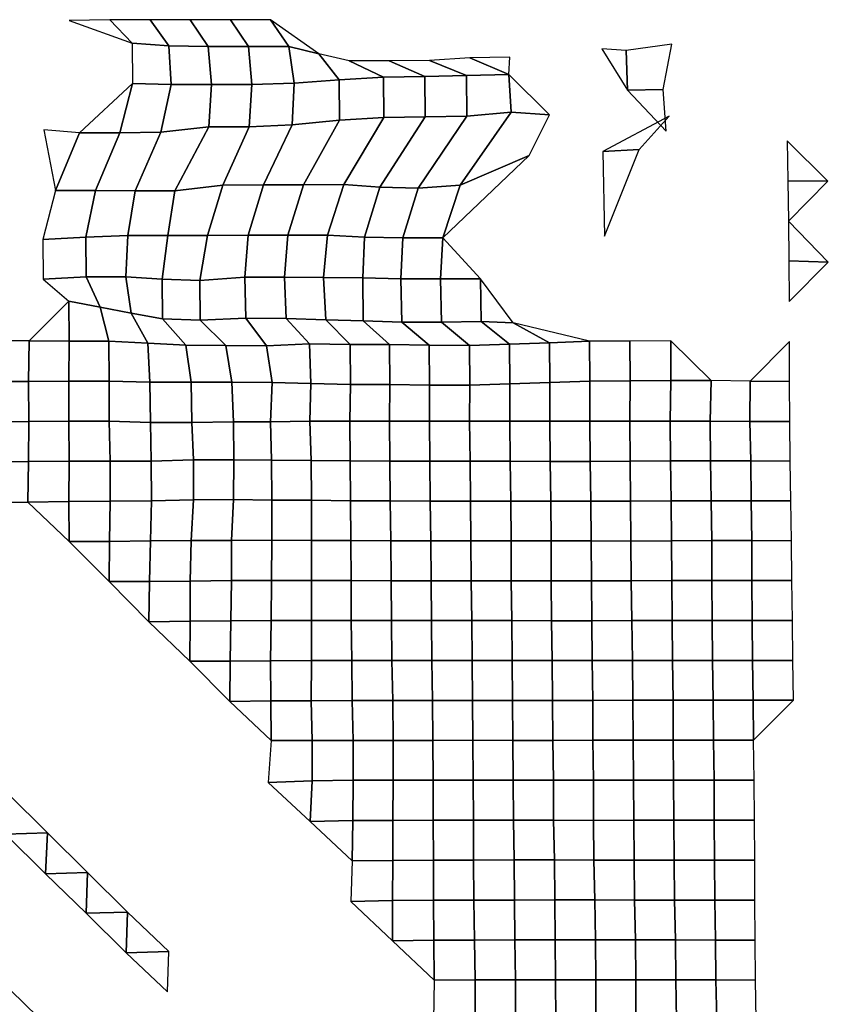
# Model space of a CAD drawing. Extents: x -2.4 to 84.8, y -2.1 to 56.9.
# Tile 14 of 14: x 66.6 to 84.8, y 30.7 to 52.9. Entities that reach past the tile are written whole.
import ezdxf

# ---------------------------------------------------------------- set-up
doc = ezdxf.new("R2010")
doc.units = 0

msp = doc.modelspace()

# ---------------------------------------------------------------- linework, layer by layer
at = {"layer": 'camera'}
for points in [[(68.6304, 52.8463, -872.1223), (69.1275, 52.3226, -878.4931), (69.9556, 52.2639, -877.4962), (69.5347, 52.8496, -872.1724)], [(69.5347, 52.8496, -872.1724), (69.9556, 52.2639, -877.4962), (70.8369, 52.2461, -877.1897), (70.4353, 52.8499, -872.1733)], [(70.4353, 52.8499, -872.1733), (70.8369, 52.2461, -877.1897), (71.7426, 52.2464, -877.1905), (71.3358, 52.8503, -872.1742)], [(71.3358, 52.8503, -872.1742), (71.7426, 52.2464, -877.1905), (72.6483, 52.2467, -877.1914), (72.2364, 52.8506, -872.1751)], [(72.2364, 52.8506, -872.1751), (72.6483, 52.2467, -877.1914), (73.3228, 52.0828, -874.4128)], [(67.7153, 52.8346, -871.9322), (69.1275, 52.3226, -878.4931), (68.6304, 52.8463, -872.1223)], [(69.1275, 52.3226, -878.4931), (69.1342, 51.421, -878.5824), (70.0028, 51.393, -878.0959), (69.9556, 52.2639, -877.4962)], [(69.9556, 52.2639, -877.4962), (70.0028, 51.393, -878.0959), (70.9094, 51.3933, -878.0968), (70.8369, 52.2461, -877.1897)], [(70.8369, 52.2461, -877.1897), (70.9094, 51.3933, -878.0968), (71.816, 51.3936, -878.0977), (71.7426, 52.2464, -877.1905)], [(71.7426, 52.2464, -877.1905), (71.816, 51.3936, -878.0977), (72.769, 51.4268, -878.6636), (72.6483, 52.2467, -877.1914)], [(72.6483, 52.2467, -877.1914), (72.769, 51.4268, -878.6636), (73.778, 51.4982, -879.8882), (73.3228, 52.0828, -874.4128)], [(79.6765, 52.1955, -873.835), (80.2554, 51.2644, -872.916), (80.2206, 52.1576, -872.7269)], [(80.2206, 52.1576, -872.7269), (80.2554, 51.2644, -872.916), (81.0539, 51.2847, -872.2395), (81.2535, 52.2981, -872.5446)], [(73.3228, 52.0828, -874.4128), (73.778, 51.4982, -879.8882), (74.7724, 51.5577, -880.9083), (74.0034, 51.9272, -871.7749)], [(75.8089, 51.9313, -871.8366), (76.6359, 51.5952, -881.4257), (77.5879, 51.6164, -881.9069), (76.7101, 51.9953, -871.8505)], [(76.7101, 51.9953, -871.8505), (77.5879, 51.6164, -881.9069), (77.61, 52.007, -871.8472)], [(74.0034, 51.9272, -871.7749), (74.7724, 51.5577, -880.9083), (75.7056, 51.5741, -881.1868), (74.9036, 51.9275, -871.7758)], [(74.9036, 51.9275, -871.7758), (75.7056, 51.5741, -881.1868), (76.6359, 51.5952, -881.4257), (75.8089, 51.9313, -871.8366)], [(73.778, 51.4982, -879.8882), (73.785, 50.5949, -879.9747), (74.7793, 50.6533, -880.9942), (74.7724, 51.5577, -880.9083)], [(74.7724, 51.5577, -880.9083), (74.7793, 50.6533, -880.9942), (75.7126, 50.6695, -881.2726), (75.7056, 51.5741, -881.1868)], [(75.7056, 51.5741, -881.1868), (75.7126, 50.6695, -881.2726), (76.643, 50.6833, -881.5111), (76.6359, 51.5952, -881.4257)], [(76.6359, 51.5952, -881.4257), (76.643, 50.6833, -881.5111), (77.6382, 50.7742, -881.9752), (77.5879, 51.6164, -881.9069)], [(77.5879, 51.6164, -881.9069), (77.6382, 50.7742, -881.9752), (78.5058, 50.7114, -881.9931)], [(67.9479, 50.3073, -874.9615), (68.8513, 50.3076, -874.9624), (69.1342, 51.421, -878.5824)], [(69.1342, 51.421, -878.5824), (68.8513, 50.3076, -874.9624), (69.7756, 50.323, -875.2271), (70.0028, 51.393, -878.0959)], [(70.0028, 51.393, -878.0959), (69.7756, 50.323, -875.2271), (70.848, 50.4435, -877.3349), (70.9094, 51.3933, -878.0968)], [(70.9094, 51.3933, -878.0968), (70.848, 50.4435, -877.3349), (71.7565, 50.4457, -877.3686), (71.816, 51.3936, -878.0977)], [(71.816, 51.3936, -878.0977), (71.7565, 50.4457, -877.3686), (72.7251, 50.4895, -878.1317), (72.769, 51.4268, -878.6636)], [(72.769, 51.4268, -878.6636), (72.7251, 50.4895, -878.1317), (73.785, 50.5949, -879.9747), (73.778, 51.4982, -879.8882)], [(80.2554, 51.2644, -872.916), (81.124, 50.3493, -872.3053), (81.0539, 51.2847, -872.2395)], [(73.785, 50.5949, -879.9747), (72.9812, 49.1455, -870.3169), (73.8799, 49.1458, -870.3177), (74.7793, 50.6533, -880.9942)], [(74.7793, 50.6533, -880.9942), (73.8799, 49.1458, -870.3177), (74.689, 49.0873, -869.2677), (75.7126, 50.6695, -881.2726)], [(75.7126, 50.6695, -881.2726), (74.689, 49.0873, -869.2677), (75.5556, 49.0675, -868.9097), (76.643, 50.6833, -881.5111)], [(76.643, 50.6833, -881.5111), (75.5556, 49.0675, -868.9097), (76.496, 49.1309, -868.8935), (77.6382, 50.7742, -881.9752)], [(77.6382, 50.7742, -881.9752), (76.496, 49.1309, -868.8935), (78.0482, 49.7973, -872.7712), (78.5058, 50.7114, -881.9931)], [(79.6968, 49.8899, -875.4935), (80.5131, 49.9337, -874.6283), (81.1883, 50.6814, -881.4539)], [(69.7756, 50.323, -875.2271), (69.1939, 49.0078, -867.8765), (70.09, 49.0081, -867.8774), (70.848, 50.4435, -877.3349)], [(70.848, 50.4435, -877.3349), (70.09, 49.0081, -867.8774), (71.1666, 49.133, -870.1016), (71.7565, 50.4457, -877.3686)], [(71.7565, 50.4457, -877.3686), (71.1666, 49.133, -870.1016), (72.0826, 49.1452, -870.3161), (72.7251, 50.4895, -878.1317)], [(72.7251, 50.4895, -878.1317), (72.0826, 49.1452, -870.3161), (72.9812, 49.1455, -870.3169), (73.785, 50.5949, -879.9747)], [(67.1425, 50.3804, -876.2479), (67.4094, 49.0128, -867.9757), (67.9479, 50.3073, -874.9615)], [(67.9479, 50.3073, -874.9615), (67.4094, 49.0128, -867.9757), (68.3056, 49.0131, -867.9765), (68.8513, 50.3076, -874.9624)], [(68.8513, 50.3076, -874.9624), (68.3056, 49.0131, -867.9765), (69.1939, 49.0078, -867.8765), (69.7756, 50.323, -875.2271)], [(83.8426, 50.1268, -871.4114), (83.8526, 49.229, -871.5037), (84.7523, 49.2245, -871.4602)], [(76.496, 49.1309, -868.8935), (76.1046, 47.9515, -864.9234), (78.0482, 49.7973, -872.7712)], [(79.6968, 49.8899, -875.4935), (79.7354, 47.9877, -865.5624), (80.5131, 49.9337, -874.6283)], [(70.09, 49.0081, -867.8774), (69.9295, 48.0022, -865.8769), (70.8235, 48.0025, -865.8778), (71.1666, 49.133, -870.1016)], [(71.1666, 49.133, -870.1016), (70.8235, 48.0025, -865.8778), (71.7317, 48.0122, -866.049), (72.0826, 49.1452, -870.3161)], [(72.0826, 49.1452, -870.3161), (71.7317, 48.0122, -866.049), (72.6259, 48.0125, -866.0498), (72.9812, 49.1455, -870.3169)], [(72.9812, 49.1455, -870.3169), (72.6259, 48.0125, -866.0498), (73.5202, 48.0128, -866.0506), (73.8799, 49.1458, -870.3177)], [(73.8799, 49.1458, -870.3177), (73.5202, 48.0128, -866.0506), (74.3471, 47.9696, -865.2607), (74.689, 49.0873, -869.2677)], [(75.5556, 49.0675, -868.9097), (75.2114, 47.9512, -864.9225), (76.1046, 47.9515, -864.9234), (76.496, 49.1309, -868.8935)], [(83.8526, 49.229, -871.5037), (83.8667, 48.3274, -871.5501), (84.7523, 49.2245, -871.4602)], [(67.4094, 49.0128, -867.9757), (67.1224, 47.9122, -864.2539), (68.0869, 47.9632, -865.1777), (68.3056, 49.0131, -867.9765)], [(68.3056, 49.0131, -867.9765), (68.0869, 47.9632, -865.1777), (69.0354, 48.0019, -865.8761), (69.1939, 49.0078, -867.8765)], [(69.1939, 49.0078, -867.8765), (69.0354, 48.0019, -865.8761), (69.9295, 48.0022, -865.8769), (70.09, 49.0081, -867.8774)], [(74.689, 49.0873, -869.2677), (74.3471, 47.9696, -865.2607), (75.2114, 47.9512, -864.9225), (75.5556, 49.0675, -868.9097)], [(83.8667, 48.3274, -871.5501), (83.8796, 47.4386, -871.6153), (84.7641, 47.4085, -871.3642)], [(68.0869, 47.9632, -865.1777), (68.0935, 47.0749, -865.2667), (68.987, 47.0752, -865.2676), (69.0354, 48.0019, -865.8761)], [(69.0354, 48.0019, -865.8761), (68.987, 47.0752, -865.2676), (69.8005, 47.0217, -864.2712), (69.9295, 48.0022, -865.8769)], [(69.9295, 48.0022, -865.8769), (69.8005, 47.0217, -864.2712), (70.649, 46.9927, -863.7299), (70.8235, 48.0025, -865.8778)], [(70.8235, 48.0025, -865.8778), (70.649, 46.9927, -863.7299), (71.6592, 47.0707, -865.1702), (71.7317, 48.0122, -866.049)], [(71.7317, 48.0122, -866.049), (71.6592, 47.0707, -865.1702), (72.5536, 47.0717, -865.1839), (72.6259, 48.0125, -866.0498)], [(72.6259, 48.0125, -866.0498), (72.5536, 47.0717, -865.1839), (73.4267, 47.059, -864.9436), (73.5202, 48.0128, -866.0506)], [(73.5202, 48.0128, -866.0506), (73.4267, 47.059, -864.9436), (74.3074, 47.0514, -864.7977), (74.3471, 47.9696, -865.2607)], [(67.1224, 47.9122, -864.2539), (67.129, 47.0248, -864.3435), (68.0935, 47.0749, -865.2667), (68.0869, 47.9632, -865.1777)], [(74.3471, 47.9696, -865.2607), (74.3074, 47.0514, -864.7977), (75.1639, 47.0288, -864.3748), (75.2114, 47.9512, -864.9225)], [(75.2114, 47.9512, -864.9225), (75.1639, 47.0288, -864.3748), (76.0565, 47.0291, -864.3757), (76.1046, 47.9515, -864.9234)], [(76.1046, 47.9515, -864.9234), (76.0565, 47.0291, -864.3757), (76.9491, 47.0294, -864.3765)], [(83.8796, 47.4386, -871.6153), (83.8836, 46.5196, -871.5677), (84.7641, 47.4085, -871.3642)], [(67.129, 47.0248, -864.3435), (67.706, 46.5293, -871.8354), (68.412, 46.3979, -869.3491), (68.0935, 47.0749, -865.2667)], [(68.0935, 47.0749, -865.2667), (68.412, 46.3979, -869.3491), (69.1045, 46.2609, -866.7569), (68.987, 47.0752, -865.2676)], [(68.987, 47.0752, -865.2676), (69.1045, 46.2609, -866.7569), (69.8073, 46.1342, -864.3588), (69.8005, 47.0217, -864.2712)], [(69.8005, 47.0217, -864.2712), (69.8073, 46.1342, -864.3588), (70.6559, 46.1058, -863.8178), (70.649, 46.9927, -863.7299)], [(70.649, 46.9927, -863.7299), (70.6559, 46.1058, -863.8178), (71.6792, 46.1513, -865.2463), (71.6592, 47.0707, -865.1702)], [(71.6592, 47.0707, -865.1702), (71.6792, 46.1513, -865.2463), (72.5883, 46.137, -865.3881), (72.5536, 47.0717, -865.1839)], [(72.5536, 47.0717, -865.1839), (72.5883, 46.137, -865.3881), (73.4809, 46.1118, -865.3637), (73.4267, 47.059, -864.9436)], [(73.4267, 47.059, -864.9436), (73.4809, 46.1118, -865.3637), (74.3143, 46.0849, -864.8077), (74.3074, 47.0514, -864.7977)], [(74.3074, 47.0514, -864.7977), (74.3143, 46.0849, -864.8077), (75.1823, 46.0606, -864.5366), (75.1639, 47.0288, -864.3748)], [(75.1639, 47.0288, -864.3748), (75.1823, 46.0606, -864.5366), (76.0757, 46.0544, -864.5321), (76.0565, 47.0291, -864.3757)], [(76.0565, 47.0291, -864.3757), (76.0757, 46.0544, -864.5321), (76.9697, 46.0761, -864.554), (76.9491, 47.0294, -864.3765)], [(76.9491, 47.0294, -864.3765), (76.9697, 46.0761, -864.554), (77.6838, 46.0439, -862.6125)], [(66.8194, 45.6385, -872.015), (67.712, 45.6336, -871.9167), (67.706, 46.5293, -871.8354)], [(67.706, 46.5293, -871.8354), (67.712, 45.6336, -871.9167), (68.6047, 45.6289, -871.8208), (68.412, 46.3979, -869.3491)], [(68.412, 46.3979, -869.3491), (68.6047, 45.6289, -871.8208), (69.4787, 45.5897, -871.365), (69.1045, 46.2609, -866.7569)], [(69.1045, 46.2609, -866.7569), (69.4787, 45.5897, -871.365), (70.3367, 45.5398, -870.7993), (69.8073, 46.1342, -864.3588)], [(69.8073, 46.1342, -864.3588), (70.3367, 45.5398, -870.7993), (71.2339, 45.5363, -870.7905), (70.6559, 46.1058, -863.8178)], [(70.6559, 46.1058, -863.8178), (71.2339, 45.5363, -870.7905), (72.1441, 45.5261, -870.8679), (71.6792, 46.1513, -865.2463)], [(71.6792, 46.1513, -865.2463), (72.1441, 45.5261, -870.8679), (73.1122, 45.568, -871.6962), (72.5883, 46.137, -865.3881)], [(72.5883, 46.137, -865.3881), (73.1122, 45.568, -871.6962), (74.0259, 45.5542, -871.8319), (73.4809, 46.1118, -865.3637)], [(73.4809, 46.1118, -865.3637), (74.0259, 45.5542, -871.8319), (74.9119, 45.5562, -871.8253), (74.3143, 46.0849, -864.8077)], [(74.3143, 46.0849, -864.8077), (74.9119, 45.5562, -871.8253), (75.8032, 45.5419, -871.7439), (75.1823, 46.0606, -864.5366)], [(75.1823, 46.0606, -864.5366), (75.8032, 45.5419, -871.7439), (76.7039, 45.5359, -871.7395), (76.0757, 46.0544, -864.5321)], [(76.0757, 46.0544, -864.5321), (76.7039, 45.5359, -871.7395), (77.6024, 45.5641, -871.7355), (76.9697, 46.0761, -864.554)], [(76.9697, 46.0761, -864.554), (77.6024, 45.5641, -871.7355), (78.5036, 45.5946, -871.7674), (77.6838, 46.0439, -862.6125)], [(77.6838, 46.0439, -862.6125), (78.5036, 45.5946, -871.7674), (79.4039, 45.6304, -871.7921)], [(65.9182, 45.6377, -872.0038), (65.9007, 44.7258, -871.7724), (66.805, 44.729, -871.8298), (66.8194, 45.6385, -872.015)], [(66.8194, 45.6385, -872.015), (66.805, 44.729, -871.8298), (67.7105, 44.7328, -871.8993), (67.712, 45.6336, -871.9167)], [(67.712, 45.6336, -871.9167), (67.7105, 44.7328, -871.8993), (68.611, 44.7329, -871.8986), (68.6047, 45.6289, -871.8208)], [(68.6047, 45.6289, -871.8208), (68.611, 44.7329, -871.8986), (69.525, 44.7119, -871.8565), (69.4787, 45.5897, -871.365)], [(69.4787, 45.5897, -871.365), (69.525, 44.7119, -871.8565), (70.4571, 44.7086, -872.2105), (70.3367, 45.5398, -870.7993)], [(72.1441, 45.5261, -870.8679), (72.2714, 44.7016, -872.3608), (73.1419, 44.6826, -871.9976), (73.1122, 45.568, -871.6962)], [(73.1122, 45.568, -871.6962), (73.1419, 44.6826, -871.9976), (74.0332, 44.6589, -871.9256), (74.0259, 45.5542, -871.8319)], [(74.0259, 45.5542, -871.8319), (74.0332, 44.6589, -871.9256), (74.9186, 44.6604, -871.9146), (74.9119, 45.5562, -871.8253)], [(74.9119, 45.5562, -871.8253), (74.9186, 44.6604, -871.9146), (75.81, 44.6463, -871.8348), (75.8032, 45.5419, -871.7439)], [(76.7039, 45.5359, -871.7395), (76.7107, 44.6405, -871.8315), (77.6115, 44.67, -871.8517), (77.6024, 45.5641, -871.7355)], [(77.6024, 45.5641, -871.7355), (77.6115, 44.67, -871.8517), (78.5125, 44.7041, -871.877), (78.5036, 45.5946, -871.7674)], [(78.5036, 45.5946, -871.7674), (78.5125, 44.7041, -871.877), (79.4108, 44.7346, -871.873), (79.4039, 45.6304, -871.7921)], [(79.4039, 45.6304, -871.7921), (79.4108, 44.7346, -871.873), (80.3173, 44.7383, -871.9397), (80.3046, 45.6309, -871.7979)], [(80.3046, 45.6309, -871.7979), (80.3173, 44.7383, -871.9397), (81.2293, 44.745, -872.0662), (81.2239, 45.642, -872.0056)], [(81.2239, 45.642, -872.0056), (81.2293, 44.745, -872.0662), (82.1298, 44.7452, -872.067)], [(83.0083, 44.7336, -871.8336), (83.8946, 44.7264, -871.6886), (83.8911, 45.6242, -871.6492)], [(70.3367, 45.5398, -870.7993), (70.4571, 44.7086, -872.2105), (71.3704, 44.7106, -872.3282), (71.2339, 45.5363, -870.7905)], [(71.2339, 45.5363, -870.7905), (71.3704, 44.7106, -872.3282), (72.2714, 44.7016, -872.3608), (72.1441, 45.5261, -870.8679)], [(75.8032, 45.5419, -871.7439), (75.81, 44.6463, -871.8348), (76.7107, 44.6405, -871.8315), (76.7039, 45.5359, -871.7395)], [(65.9007, 44.7258, -871.7724), (65.8957, 43.8229, -871.7101), (66.806, 43.8299, -871.8462), (66.805, 44.729, -871.8298)], [(66.805, 44.729, -871.8298), (66.806, 43.8299, -871.8462), (67.7104, 43.8329, -871.9012), (67.7105, 44.7328, -871.8993)], [(67.7105, 44.7328, -871.8993), (67.7104, 43.8329, -871.9012), (68.616, 43.831, -871.8949), (68.611, 44.7329, -871.8986)], [(68.611, 44.7329, -871.8986), (68.616, 43.831, -871.8949), (69.5415, 43.8081, -871.9033), (69.525, 44.7119, -871.8565)], [(69.525, 44.7119, -871.8565), (69.5415, 43.8081, -871.9033), (70.472, 43.8031, -872.2275), (70.4571, 44.7086, -872.2105)], [(70.4571, 44.7086, -872.2105), (70.472, 43.8031, -872.2275), (71.4068, 43.8231, -872.6579), (71.3704, 44.7106, -872.3282)], [(71.3704, 44.7106, -872.3282), (71.4068, 43.8231, -872.6579), (72.2365, 43.8188, -872.079), (72.2714, 44.7016, -872.3608)], [(72.2714, 44.7016, -872.3608), (72.2365, 43.8188, -872.079), (73.1202, 43.8332, -871.9332), (73.1419, 44.6826, -871.9976)], [(73.1419, 44.6826, -871.9976), (73.1202, 43.8332, -871.9332), (74.0148, 43.8367, -871.9335), (74.0332, 44.6589, -871.9256)], [(76.7107, 44.6405, -871.8315), (76.7076, 43.8326, -871.8646), (77.6086, 43.8319, -871.8639), (77.6115, 44.67, -871.8517)], [(77.6115, 44.67, -871.8517), (77.6086, 43.8319, -871.8639), (78.5089, 43.8309, -871.8485), (78.5125, 44.7041, -871.877)], [(78.5125, 44.7041, -871.877), (78.5089, 43.8309, -871.8485), (79.4089, 43.8315, -871.8425), (79.4108, 44.7346, -871.873)], [(79.4108, 44.7346, -871.873), (79.4089, 43.8315, -871.8425), (80.3093, 43.8331, -871.8487), (80.3173, 44.7383, -871.9397)], [(80.3173, 44.7383, -871.9397), (80.3093, 43.8331, -871.8487), (81.2146, 43.837, -871.9094), (81.2293, 44.745, -872.0662)], [(81.2293, 44.745, -872.0662), (81.2146, 43.837, -871.9094), (82.108, 43.8335, -871.8357), (82.1298, 44.7452, -872.067)], [(82.1298, 44.7452, -872.067), (82.108, 43.8335, -871.8357), (83.0016, 43.8303, -871.7652), (83.0083, 44.7336, -871.8336)], [(83.0083, 44.7336, -871.8336), (83.0016, 43.8303, -871.7652), (83.8967, 43.8278, -871.7125), (83.8946, 44.7264, -871.6886)], [(74.0332, 44.6589, -871.9256), (74.0148, 43.8367, -871.9335), (74.9114, 43.8349, -871.9094), (74.9186, 44.6604, -871.9146)], [(74.9186, 44.6604, -871.9146), (74.9114, 43.8349, -871.9094), (75.8093, 43.834, -871.8884), (75.81, 44.6463, -871.8348)], [(75.81, 44.6463, -871.8348), (75.8093, 43.834, -871.8884), (76.7076, 43.8326, -871.8646), (76.7107, 44.6405, -871.8315)], [(65.8957, 43.8229, -871.7101), (65.8822, 42.9145, -871.5326), (66.8012, 42.9272, -871.7866), (66.806, 43.8299, -871.8462)], [(66.806, 43.8299, -871.8462), (66.8012, 42.9272, -871.7866), (67.7158, 42.9361, -871.9573), (67.7104, 43.8329, -871.9012)], [(67.7104, 43.8329, -871.9012), (67.7158, 42.9361, -871.9573), (68.6337, 42.9377, -872.0241), (68.616, 43.831, -871.8949)], [(68.616, 43.831, -871.8949), (68.6337, 42.9377, -872.0241), (69.5529, 42.933, -872.0408), (69.5415, 43.8081, -871.9033)], [(69.5415, 43.8081, -871.9033), (69.5529, 42.933, -872.0408), (70.5104, 42.9646, -872.7447), (70.472, 43.8031, -872.2275)], [(70.472, 43.8031, -872.2275), (70.5104, 42.9646, -872.7447), (71.4124, 42.9697, -872.8055), (71.4068, 43.8231, -872.6579)], [(71.4068, 43.8231, -872.6579), (71.4124, 42.9697, -872.8055), (72.2622, 42.9561, -872.3858), (72.2365, 43.8188, -872.079)], [(72.2365, 43.8188, -872.079), (72.2622, 42.9561, -872.3858), (73.146, 42.9505, -872.2064), (73.1202, 43.8332, -871.9332)], [(73.1202, 43.8332, -871.9332), (73.146, 42.9505, -872.2064), (74.0231, 42.9424, -872.0342), (74.0148, 43.8367, -871.9335)], [(74.0148, 43.8367, -871.9335), (74.0231, 42.9424, -872.0342), (74.918, 42.9394, -871.9839), (74.9114, 43.8349, -871.9094)], [(74.9114, 43.8349, -871.9094), (74.918, 42.9394, -871.9839), (75.8181, 42.9391, -871.9834), (75.8093, 43.834, -871.8884)], [(75.8093, 43.834, -871.8884), (75.8181, 42.9391, -871.9834), (76.7183, 42.9379, -871.9721), (76.7076, 43.8326, -871.8646)], [(76.7076, 43.8326, -871.8646), (76.7183, 42.9379, -871.9721), (77.6186, 42.9351, -871.9522), (77.6086, 43.8319, -871.8639)], [(77.6086, 43.8319, -871.8639), (77.6186, 42.9351, -871.9522), (78.5141, 42.9307, -871.8895), (78.5089, 43.8309, -871.8485)], [(78.5089, 43.8309, -871.8485), (78.5141, 42.9307, -871.8895), (79.4144, 42.9317, -871.891), (79.4089, 43.8315, -871.8425)], [(79.4089, 43.8315, -871.8425), (79.4144, 42.9317, -871.891), (80.3149, 42.9345, -871.9057), (80.3093, 43.8331, -871.8487)], [(80.3093, 43.8331, -871.8487), (80.3149, 42.9345, -871.9057), (81.2213, 42.9402, -871.9806), (81.2146, 43.837, -871.9094)], [(81.2146, 43.837, -871.9094), (81.2213, 42.9402, -871.9806), (82.1218, 42.9409, -871.9856), (82.108, 43.8335, -871.8357)], [(82.108, 43.8335, -871.8357), (82.1218, 42.9409, -871.9856), (83.0222, 42.9412, -871.9864), (83.0016, 43.8303, -871.7652)], [(83.0016, 43.8303, -871.7652), (83.0222, 42.9412, -871.9864), (83.9086, 42.9342, -871.8391), (83.8967, 43.8278, -871.7125)], [(65.8822, 42.9145, -871.5326), (65.8863, 42.0178, -871.591), (66.7862, 42.018, -871.5918), (66.8012, 42.9272, -871.7866)], [(66.8012, 42.9272, -871.7866), (66.7862, 42.018, -871.5918), (67.7069, 42.0308, -871.8615), (67.7158, 42.9361, -871.9573)], [(67.7158, 42.9361, -871.9573), (67.7069, 42.0308, -871.8615), (68.6383, 42.041, -872.1038), (68.6337, 42.9377, -872.0241)], [(68.6337, 42.9377, -872.0241), (68.6383, 42.041, -872.1038), (69.5622, 42.0459, -872.2828), (69.5529, 42.933, -872.0408)], [(69.5529, 42.933, -872.0408), (69.5622, 42.0459, -872.2828), (70.5095, 42.0698, -872.8494), (70.5104, 42.9646, -872.7447)], [(70.5104, 42.9646, -872.7447), (70.5095, 42.0698, -872.8494), (71.4063, 42.0752, -872.9057), (71.4124, 42.9697, -872.8055)], [(71.4124, 42.9697, -872.8055), (71.4063, 42.0752, -872.9057), (72.2629, 42.059, -872.4659), (72.2622, 42.9561, -872.3858)], [(72.2622, 42.9561, -872.3858), (72.2629, 42.059, -872.4659), (73.1545, 42.0589, -872.3679), (73.146, 42.9505, -872.2064)], [(73.146, 42.9505, -872.2064), (73.1545, 42.0589, -872.3679), (74.0332, 42.048, -872.1487), (74.0231, 42.9424, -872.0342)], [(74.0231, 42.9424, -872.0342), (74.0332, 42.048, -872.1487), (74.9241, 42.0426, -872.0471), (74.918, 42.9394, -871.9839)], [(74.918, 42.9394, -871.9839), (74.9241, 42.0426, -872.0471), (75.8216, 42.04, -872.0092), (75.8181, 42.9391, -871.9834)], [(75.8181, 42.9391, -871.9834), (75.8216, 42.04, -872.0092), (76.7249, 42.0398, -872.0256), (76.7183, 42.9379, -871.9721)], [(76.7183, 42.9379, -871.9721), (76.7249, 42.0398, -872.0256), (77.6323, 42.0413, -872.0864), (77.6186, 42.9351, -871.9522)], [(77.6186, 42.9351, -871.9522), (77.6323, 42.0413, -872.0864), (78.5358, 42.0413, -872.1184), (78.5141, 42.9307, -871.8895)], [(78.5141, 42.9307, -871.8895), (78.5358, 42.0413, -872.1184), (79.4332, 42.041, -872.0913), (79.4144, 42.9317, -871.891)], [(79.4144, 42.9317, -871.891), (79.4332, 42.041, -872.0913), (80.3252, 42.0394, -872.0163), (80.3149, 42.9345, -871.9057)], [(80.3149, 42.9345, -871.9057), (80.3252, 42.0394, -872.0163), (81.2358, 42.0475, -872.1363), (81.2213, 42.9402, -871.9806)], [(81.2213, 42.9402, -871.9806), (81.2358, 42.0475, -872.1363), (82.1337, 42.0471, -872.1162), (82.1218, 42.9409, -871.9856)], [(82.1218, 42.9409, -871.9856), (82.1337, 42.0471, -872.1162), (83.0343, 42.0474, -872.117), (83.0222, 42.9412, -871.9864)], [(83.0222, 42.9412, -871.9864), (83.0343, 42.0474, -872.117), (83.9237, 42.042, -872.0003), (83.9086, 42.9342, -871.8391)], [(66.7862, 42.018, -871.5918), (67.712, 41.1346, -871.9313), (67.7069, 42.0308, -871.8615)], [(67.7069, 42.0308, -871.8615), (67.712, 41.1346, -871.9313), (68.6199, 41.1339, -871.9836), (68.6383, 42.041, -872.1038)], [(68.6383, 42.041, -872.1038), (68.6199, 41.1339, -871.9836), (69.5395, 41.1456, -872.2178), (69.5622, 42.0459, -872.2828)], [(69.5622, 42.0459, -872.2828), (69.5395, 41.1456, -872.2178), (70.4571, 41.152, -872.418), (70.5095, 42.0698, -872.8494)], [(70.5095, 42.0698, -872.8494), (70.4571, 41.152, -872.418), (71.3619, 41.1575, -872.5082), (71.4063, 42.0752, -872.9057)], [(71.4063, 42.0752, -872.9057), (71.3619, 41.1575, -872.5082), (72.2639, 41.1588, -872.5278), (72.2629, 42.059, -872.4659)], [(72.2629, 42.059, -872.4659), (72.2639, 41.1588, -872.5278), (73.155, 41.1583, -872.4004), (73.1545, 42.0589, -872.3679)], [(73.1545, 42.0589, -872.3679), (73.155, 41.1583, -872.4004), (74.0408, 41.1517, -872.2428), (74.0332, 42.048, -872.1487)], [(74.0332, 42.048, -872.1487), (74.0408, 41.1517, -872.2428), (74.9374, 41.1495, -872.2028), (74.9241, 42.0426, -872.0471)], [(74.9241, 42.0426, -872.0471), (74.9374, 41.1495, -872.2028), (75.837, 41.1475, -872.1819), (75.8216, 42.04, -872.0092)], [(75.8216, 42.04, -872.0092), (75.837, 41.1475, -872.1819), (76.7379, 41.1467, -872.1725), (76.7249, 42.0398, -872.0256)], [(76.7249, 42.0398, -872.0256), (76.7379, 41.1467, -872.1725), (77.6393, 41.1461, -872.1674), (77.6323, 42.0413, -872.0864)], [(77.6323, 42.0413, -872.0864), (77.6393, 41.1461, -872.1674), (78.5421, 41.1468, -872.1964), (78.5358, 42.0413, -872.1184)], [(78.5358, 42.0413, -872.1184), (78.5421, 41.1468, -872.1964), (79.4394, 41.1455, -872.1632), (79.4332, 42.041, -872.0913)], [(79.4332, 42.041, -872.0913), (79.4394, 41.1455, -872.1632), (80.3315, 41.1429, -872.0863), (80.3252, 42.0394, -872.0163)], [(80.3252, 42.0394, -872.0163), (80.3315, 41.1429, -872.0863), (81.2422, 41.1503, -872.2048), (81.2358, 42.0475, -872.1363)], [(81.2358, 42.0475, -872.1363), (81.2422, 41.1503, -872.2048), (82.1456, 41.153, -872.2456), (82.1337, 42.0471, -872.1162)], [(82.1337, 42.0471, -872.1162), (82.1456, 41.153, -872.2456), (83.0463, 41.1533, -872.2464), (83.0343, 42.0474, -872.117)], [(83.0343, 42.0474, -872.117), (83.0463, 41.1533, -872.2464), (83.9405, 41.1503, -872.1787), (83.9237, 42.042, -872.0003)], [(67.712, 41.1346, -871.9313), (68.6104, 40.234, -872.1186), (68.6199, 41.1339, -871.9836)], [(68.6199, 41.1339, -871.9836), (68.6104, 40.234, -872.1186), (69.5174, 40.2364, -872.1009), (69.5395, 41.1456, -872.2178)], [(69.5395, 41.1456, -872.2178), (69.5174, 40.2364, -872.1009), (70.4357, 40.2451, -872.3215), (70.4571, 41.152, -872.418)], [(70.4571, 41.152, -872.418), (70.4357, 40.2451, -872.3215), (71.3584, 40.2575, -872.585), (71.3619, 41.1575, -872.5082)], [(71.3619, 41.1575, -872.5082), (71.3584, 40.2575, -872.585), (72.2569, 40.2576, -872.5344), (72.2639, 41.1588, -872.5278)], [(72.2639, 41.1588, -872.5278), (72.2569, 40.2576, -872.5344), (73.1552, 40.2591, -872.4605), (73.155, 41.1583, -872.4004)], [(73.155, 41.1583, -872.4004), (73.1552, 40.2591, -872.4605), (74.0468, 40.2548, -872.3266), (74.0408, 41.1517, -872.2428)], [(74.0408, 41.1517, -872.2428), (74.0468, 40.2548, -872.3266), (74.9445, 40.2523, -872.2841), (74.9374, 41.1495, -872.2028)], [(74.9374, 41.1495, -872.2028), (74.9445, 40.2523, -872.2841), (75.8431, 40.2497, -872.2491), (75.837, 41.1475, -872.1819)], [(75.837, 41.1475, -872.1819), (75.8431, 40.2497, -872.2491), (76.7415, 40.2482, -872.219), (76.7379, 41.1467, -872.1725)], [(76.7379, 41.1467, -872.1725), (76.7415, 40.2482, -872.219), (77.6444, 40.2498, -872.2406), (77.6393, 41.1461, -872.1674)], [(77.6393, 41.1461, -872.1674), (77.6444, 40.2498, -872.2406), (78.5421, 40.2487, -872.2082), (78.5421, 41.1468, -872.1964)], [(78.5421, 41.1468, -872.1964), (78.5421, 40.2487, -872.2082), (79.4462, 40.2511, -872.2497), (79.4394, 41.1455, -872.1632)], [(79.4394, 41.1455, -872.1632), (79.4462, 40.2511, -872.2497), (80.3384, 40.2477, -872.1675), (80.3315, 41.1429, -872.0863)], [(80.3315, 41.1429, -872.0863), (80.3384, 40.2477, -872.1675), (81.2485, 40.2537, -872.2801), (81.2422, 41.1503, -872.2048)], [(81.2422, 41.1503, -872.2048), (81.2485, 40.2537, -872.2801), (82.1496, 40.2547, -872.2903), (82.1456, 41.153, -872.2456)], [(82.1456, 41.153, -872.2456), (82.1496, 40.2547, -872.2903), (83.0472, 40.2535, -872.2578), (83.0463, 41.1533, -872.2464)], [(83.0463, 41.1533, -872.2464), (83.0472, 40.2535, -872.2578), (83.9469, 40.2532, -872.2481), (83.9405, 41.1503, -872.1787)], [(69.5174, 40.2364, -872.1009), (69.5056, 39.3303, -871.9314), (70.4298, 39.3439, -872.2286), (70.4357, 40.2451, -872.3215)], [(70.4357, 40.2451, -872.3215), (70.4298, 39.3439, -872.2286), (71.3434, 39.3514, -872.3997), (71.3584, 40.2575, -872.585)], [(71.3584, 40.2575, -872.585), (71.3434, 39.3514, -872.3997), (72.2515, 39.3558, -872.508), (72.2569, 40.2576, -872.5344)], [(72.2569, 40.2576, -872.5344), (72.2515, 39.3558, -872.508), (73.1548, 39.3582, -872.4938), (73.1552, 40.2591, -872.4605)], [(73.1552, 40.2591, -872.4605), (73.1548, 39.3582, -872.4938), (74.0516, 39.3566, -872.3903), (74.0468, 40.2548, -872.3266)], [(74.0468, 40.2548, -872.3266), (74.0516, 39.3566, -872.3903), (74.9518, 39.3554, -872.3699), (74.9445, 40.2523, -872.2841)], [(74.9445, 40.2523, -872.2841), (74.9518, 39.3554, -872.3699), (75.8545, 39.3555, -872.385), (75.8431, 40.2497, -872.2491)], [(75.8431, 40.2497, -872.2491), (75.8545, 39.3555, -872.385), (76.7554, 39.3555, -872.3858), (76.7415, 40.2482, -872.219)], [(76.7415, 40.2482, -872.219), (76.7554, 39.3555, -872.3858), (77.6546, 39.3548, -872.366), (77.6444, 40.2498, -872.2406)], [(77.6444, 40.2498, -872.2406), (77.6546, 39.3548, -872.366), (78.5483, 39.3514, -872.2842), (78.5421, 40.2487, -872.2082)], [(78.5421, 40.2487, -872.2082), (78.5483, 39.3514, -872.2842), (79.4512, 39.3534, -872.3134), (79.4462, 40.2511, -872.2497)], [(79.4462, 40.2511, -872.2497), (79.4512, 39.3534, -872.3134), (80.3522, 39.3546, -872.3237), (80.3384, 40.2477, -872.1675)], [(80.3384, 40.2477, -872.1675), (80.3522, 39.3546, -872.3237), (81.2548, 39.3568, -872.3541), (81.2485, 40.2537, -872.2801)], [(81.2485, 40.2537, -872.2801), (81.2548, 39.3568, -872.3541), (82.1571, 39.3581, -872.3732), (82.1496, 40.2547, -872.2903)], [(82.1496, 40.2547, -872.2903), (82.1571, 39.3581, -872.3732), (83.0538, 39.3564, -872.3303), (83.0472, 40.2535, -872.2578)], [(83.0472, 40.2535, -872.2578), (83.0538, 39.3564, -872.3303), (83.9588, 39.3586, -872.3747), (83.9469, 40.2532, -872.2481)], [(68.6104, 40.234, -872.1186), (69.5056, 39.3303, -871.9314), (69.5174, 40.2364, -872.1009)], [(69.5056, 39.3303, -871.9314), (70.4275, 38.4467, -871.9385), (70.4298, 39.3439, -872.2286)], [(70.4298, 39.3439, -872.2286), (70.4275, 38.4467, -871.9385), (71.3336, 38.4475, -872.3124), (71.3434, 39.3514, -872.3997)], [(71.3434, 39.3514, -872.3997), (71.3336, 38.4475, -872.3124), (72.239, 38.4503, -872.3885), (72.2515, 39.3558, -872.508)], [(72.2515, 39.3558, -872.508), (72.239, 38.4503, -872.3885), (73.1577, 38.4593, -872.5419), (73.1548, 39.3582, -872.4938)], [(73.1548, 39.3582, -872.4938), (73.1577, 38.4593, -872.5419), (74.0634, 38.4601, -872.4992), (74.0516, 39.3566, -872.3903)], [(74.0516, 39.3566, -872.3903), (74.0634, 38.4601, -872.4992), (74.9613, 38.4574, -872.4436), (74.9518, 39.3554, -872.3699)], [(74.9518, 39.3554, -872.3699), (74.9613, 38.4574, -872.4436), (75.8611, 38.4575, -872.4569), (75.8545, 39.3555, -872.385)], [(75.8545, 39.3555, -872.385), (75.8611, 38.4575, -872.4569), (76.7627, 38.4585, -872.4722), (76.7554, 39.3555, -872.3858)], [(76.7554, 39.3555, -872.3858), (76.7627, 38.4585, -872.4722), (77.6635, 38.4587, -872.4722), (77.6546, 39.3548, -872.366)], [(77.6546, 39.3548, -872.366), (77.6635, 38.4587, -872.4722), (78.5637, 38.4589, -872.4651), (78.5483, 39.3514, -872.2842)], [(78.5483, 39.3514, -872.2842), (78.5637, 38.4589, -872.4651), (79.4627, 38.4592, -872.4509), (79.4512, 39.3534, -872.3134)], [(79.4512, 39.3534, -872.3134), (79.4627, 38.4592, -872.4509), (80.3638, 38.4606, -872.4606), (80.3522, 39.3546, -872.3237)], [(80.3522, 39.3546, -872.3237), (80.3638, 38.4606, -872.4606), (81.2648, 38.4615, -872.4672), (81.2548, 39.3568, -872.3541)], [(81.2548, 39.3568, -872.3541), (81.2648, 38.4615, -872.4672), (82.1656, 38.4617, -872.4663), (82.1571, 39.3581, -872.3732)], [(82.1571, 39.3581, -872.3732), (82.1656, 38.4617, -872.4663), (83.0649, 38.4612, -872.4493), (83.0538, 39.3564, -872.3303)], [(83.0538, 39.3564, -872.3303), (83.0649, 38.4612, -872.4493), (83.9675, 38.4622, -872.4678), (83.9588, 39.3586, -872.3747)], [(70.4275, 38.4467, -871.9385), (71.32, 37.54, -872.0449), (71.3336, 38.4475, -872.3124)], [(71.3336, 38.4475, -872.3124), (71.32, 37.54, -872.0449), (72.2414, 37.552, -872.3324), (72.239, 38.4503, -872.3885)], [(72.239, 38.4503, -872.3885), (72.2414, 37.552, -872.3324), (73.1533, 37.5546, -872.3817), (73.1577, 38.4593, -872.5419)], [(73.1577, 38.4593, -872.5419), (73.1533, 37.5546, -872.3817), (74.0709, 37.5597, -872.5032), (74.0634, 38.4601, -872.4992)], [(74.0634, 38.4601, -872.4992), (74.0709, 37.5597, -872.5032), (74.981, 37.5642, -872.6252), (74.9613, 38.4574, -872.4436)], [(74.9613, 38.4574, -872.4436), (74.981, 37.5642, -872.6252), (75.8772, 37.5643, -872.6304), (75.8611, 38.4575, -872.4569)], [(75.8611, 38.4575, -872.4569), (75.8772, 37.5643, -872.6304), (76.7726, 37.5627, -872.582), (76.7627, 38.4585, -872.4722)], [(76.7627, 38.4585, -872.4722), (76.7726, 37.5627, -872.582), (77.6735, 37.563, -872.5849), (77.6635, 38.4587, -872.4722)], [(77.6635, 38.4587, -872.4722), (77.6735, 37.563, -872.5849), (78.5724, 37.5629, -872.5674), (78.5637, 38.4589, -872.4651)], [(78.5637, 38.4589, -872.4651), (78.5724, 37.5629, -872.5674), (79.4737, 37.5643, -872.5779), (79.4627, 38.4592, -872.4509)], [(79.4627, 38.4592, -872.4509), (79.4737, 37.5643, -872.5779), (80.375, 37.5657, -872.5883), (80.3638, 38.4606, -872.4606)], [(80.3638, 38.4606, -872.4606), (80.375, 37.5657, -872.5883), (81.2761, 37.5664, -872.5919), (81.2648, 38.4615, -872.4672)], [(81.2648, 38.4615, -872.4672), (81.2761, 37.5664, -872.5919), (82.177, 37.5665, -872.5913), (82.1656, 38.4617, -872.4663)], [(82.1656, 38.4617, -872.4663), (82.177, 37.5665, -872.5913), (83.0781, 37.5668, -872.5921), (83.0649, 38.4612, -872.4493)], [(83.0649, 38.4612, -872.4493), (83.0781, 37.5668, -872.5921), (83.9831, 37.5688, -872.6336), (83.9675, 38.4622, -872.4678)], [(71.32, 37.54, -872.0449), (72.2511, 36.6629, -872.2497), (72.2414, 37.552, -872.3324)], [(72.2414, 37.552, -872.3324), (72.2511, 36.6629, -872.2497), (73.1726, 36.6598, -872.3354), (73.1533, 37.5546, -872.3817)], [(73.1533, 37.5546, -872.3817), (73.1726, 36.6598, -872.3354), (74.0928, 36.6658, -872.4955), (74.0709, 37.5597, -872.5032)], [(74.0709, 37.5597, -872.5032), (74.0928, 36.6658, -872.4955), (74.9902, 36.6666, -872.6613), (74.981, 37.5642, -872.6252)], [(74.981, 37.5642, -872.6252), (74.9902, 36.6666, -872.6613), (75.8845, 36.6667, -872.6835), (75.8772, 37.5643, -872.6304)], [(75.8772, 37.5643, -872.6304), (75.8845, 36.6667, -872.6835), (76.7836, 36.667, -872.6984), (76.7726, 37.5627, -872.582)], [(76.7726, 37.5627, -872.582), (76.7836, 36.667, -872.6984), (77.6812, 36.6662, -872.6693), (77.6735, 37.563, -872.5849)], [(77.6735, 37.563, -872.5849), (77.6812, 36.6662, -872.6693), (78.5808, 36.6669, -872.6647), (78.5724, 37.5629, -872.5674)], [(78.5724, 37.5629, -872.5674), (78.5808, 36.6669, -872.6647), (79.4791, 36.667, -872.6451), (79.4737, 37.5643, -872.5779)], [(79.4737, 37.5643, -872.5779), (79.4791, 36.667, -872.6451), (80.3804, 36.668, -872.6527), (80.375, 37.5657, -872.5883)], [(80.375, 37.5657, -872.5883), (80.3804, 36.668, -872.6527), (81.2816, 36.6683, -872.6534), (81.2761, 37.5664, -872.5919)], [(81.2761, 37.5664, -872.5919), (81.2816, 36.6683, -872.6534), (82.1846, 36.6693, -872.6741), (82.177, 37.5665, -872.5913)], [(82.177, 37.5665, -872.5913), (82.1846, 36.6693, -872.6741), (83.0876, 36.6704, -872.6945), (83.0781, 37.5668, -872.5921)], [(83.0781, 37.5668, -872.5921), (83.0876, 36.6704, -872.6945), (83.9831, 37.5688, -872.6336)], [(72.2511, 36.6629, -872.2497), (72.1849, 35.7228, -871.6054), (73.175, 35.7604, -872.3132), (73.1726, 36.6598, -872.3354)], [(73.1726, 36.6598, -872.3354), (73.175, 35.7604, -872.3132), (74.0958, 35.7689, -872.569), (74.0928, 36.6658, -872.4955)], [(74.0928, 36.6658, -872.4955), (74.0958, 35.7689, -872.569), (74.9931, 35.7699, -872.7389), (74.9902, 36.6666, -872.6613)], [(74.9902, 36.6666, -872.6613), (74.9931, 35.7699, -872.7389), (75.8894, 35.7699, -872.7539), (75.8845, 36.6667, -872.6835)], [(75.8845, 36.6667, -872.6835), (75.8894, 35.7699, -872.7539), (76.789, 35.7699, -872.7684), (76.7836, 36.667, -872.6984)], [(76.7836, 36.667, -872.6984), (76.789, 35.7699, -872.7684), (77.69, 35.7706, -872.7789), (77.6812, 36.6662, -872.6693)], [(77.6812, 36.6662, -872.6693), (77.69, 35.7706, -872.7789), (78.5914, 35.7718, -872.7911), (78.5808, 36.6669, -872.6647)], [(78.5808, 36.6669, -872.6647), (78.5914, 35.7718, -872.7911), (79.4871, 35.7703, -872.7378), (79.4791, 36.667, -872.6451)], [(79.4791, 36.667, -872.6451), (79.4871, 35.7703, -872.7378), (80.3887, 35.7711, -872.7452), (80.3804, 36.668, -872.6527)], [(80.3804, 36.668, -872.6527), (80.3887, 35.7711, -872.7452), (81.2896, 35.7712, -872.743), (81.2816, 36.6683, -872.6534)], [(81.2816, 36.6683, -872.6534), (81.2896, 35.7712, -872.743), (82.1982, 35.7746, -872.8218), (82.1846, 36.6693, -872.6741)], [(82.1846, 36.6693, -872.6741), (82.1982, 35.7746, -872.8218), (83.1005, 35.7753, -872.8337), (83.0876, 36.6704, -872.6945)], [(72.1849, 35.7228, -871.6054), (73.1262, 34.8433, -872.1056), (73.175, 35.7604, -872.3132)], [(73.175, 35.7604, -872.3132), (73.1262, 34.8433, -872.1056), (74.0891, 34.8679, -872.5434), (74.0958, 35.7689, -872.569)], [(74.0958, 35.7689, -872.569), (74.0891, 34.8679, -872.5434), (74.9852, 34.8683, -872.7048), (74.9931, 35.7699, -872.7389)], [(74.9931, 35.7699, -872.7389), (74.9852, 34.8683, -872.7048), (75.8924, 34.8723, -872.8166), (75.8894, 35.7699, -872.7539)], [(75.8894, 35.7699, -872.7539), (75.8924, 34.8723, -872.8166), (76.794, 34.8728, -872.8413), (76.789, 35.7699, -872.7684)], [(76.789, 35.7699, -872.7684), (76.794, 34.8728, -872.8413), (77.6939, 34.8728, -872.834), (77.69, 35.7706, -872.7789)], [(77.69, 35.7706, -872.7789), (77.6939, 34.8728, -872.834), (78.5921, 34.8722, -872.8069), (78.5914, 35.7718, -872.7911)], [(78.5914, 35.7718, -872.7911), (78.5921, 34.8722, -872.8069), (79.4876, 34.8703, -872.749), (79.4871, 35.7703, -872.7378)], [(79.4871, 35.7703, -872.7378), (79.4876, 34.8703, -872.749), (80.3935, 34.8725, -872.7999), (80.3887, 35.7711, -872.7452)], [(80.3887, 35.7711, -872.7452), (80.3935, 34.8725, -872.7999), (81.297, 34.8737, -872.8249), (81.2896, 35.7712, -872.743)], [(81.2896, 35.7712, -872.743), (81.297, 34.8737, -872.8249), (82.2021, 34.8755, -872.8665), (82.1982, 35.7746, -872.8218)], [(82.1982, 35.7746, -872.8218), (82.2021, 34.8755, -872.8665), (83.1051, 34.8764, -872.8845), (83.1005, 35.7753, -872.8337)], [(66.3298, 35.4778, -865.6098), (66.282, 34.5595, -864.9837), (67.2282, 34.5871, -865.6728)], [(73.1262, 34.8433, -872.1056), (74.0676, 33.9623, -872.5938), (74.0891, 34.8679, -872.5434)], [(74.0891, 34.8679, -872.5434), (74.0676, 33.9623, -872.5938), (74.9857, 33.9703, -872.7951), (74.9852, 34.8683, -872.7048)], [(74.9852, 34.8683, -872.7048), (74.9857, 33.9703, -872.7951), (75.8937, 33.9735, -872.8747), (75.8924, 34.8723, -872.8166)], [(75.8924, 34.8723, -872.8166), (75.8937, 33.9735, -872.8747), (76.7983, 33.9752, -872.9134), (76.794, 34.8728, -872.8413)], [(76.794, 34.8728, -872.8413), (76.7983, 33.9752, -872.9134), (77.7096, 33.9798, -873.0255), (77.6939, 34.8728, -872.834)], [(77.6939, 34.8728, -872.834), (77.7096, 33.9798, -873.0255), (78.6111, 33.98, -873.027), (78.5921, 34.8722, -872.8069)], [(78.5921, 34.8722, -872.8069), (78.6111, 33.98, -873.027), (79.4999, 33.9748, -872.8865), (79.4876, 34.8703, -872.749)], [(79.4876, 34.8703, -872.749), (79.4999, 33.9748, -872.8865), (80.4027, 33.9757, -872.9038), (80.3935, 34.8725, -872.7999)], [(80.3935, 34.8725, -872.7999), (80.4027, 33.9757, -872.9038), (81.3041, 33.9759, -872.9045), (81.297, 34.8737, -872.8249)], [(81.297, 34.8737, -872.8249), (81.3041, 33.9759, -872.9045), (82.2071, 33.9768, -872.9223), (82.2021, 34.8755, -872.8665)], [(82.2021, 34.8755, -872.8665), (82.2071, 33.9768, -872.9223), (83.1104, 33.9777, -872.9419), (83.1051, 34.8764, -872.8845)], [(66.282, 34.5595, -864.9837), (67.1848, 33.6719, -865.112), (67.2282, 34.5871, -865.6728)], [(67.2282, 34.5871, -865.6728), (67.1848, 33.6719, -865.112), (68.1273, 33.6965, -865.7442)], [(74.0676, 33.9623, -872.5938), (74.0387, 33.0489, -872.2533), (74.9786, 33.0664, -872.7147), (74.9857, 33.9703, -872.7951)], [(74.9857, 33.9703, -872.7951), (74.9786, 33.0664, -872.7147), (75.9004, 33.0756, -872.954), (75.8937, 33.9735, -872.8747)], [(75.8937, 33.9735, -872.8747), (75.9004, 33.0756, -872.954), (76.8041, 33.0769, -872.9821), (76.7983, 33.9752, -872.9134)], [(76.7983, 33.9752, -872.9134), (76.8041, 33.0769, -872.9821), (77.7142, 33.0808, -873.0801), (77.7096, 33.9798, -873.0255)], [(77.7096, 33.9798, -873.0255), (77.7142, 33.0808, -873.0801), (78.6196, 33.0826, -873.1242), (78.6111, 33.98, -873.027)], [(78.6111, 33.98, -873.027), (78.6196, 33.0826, -873.1242), (79.5212, 33.0828, -873.1249), (79.4999, 33.9748, -872.8865)], [(79.4999, 33.9748, -872.8865), (79.5212, 33.0828, -873.1249), (80.409, 33.0774, -872.9747), (80.4027, 33.9757, -872.9038)], [(80.4027, 33.9757, -872.9038), (80.409, 33.0774, -872.9747), (81.3105, 33.0776, -872.9754), (81.3041, 33.9759, -872.9045)], [(81.3041, 33.9759, -872.9045), (81.3105, 33.0776, -872.9754), (82.2131, 33.0783, -872.9886), (82.2071, 33.9768, -872.9223)], [(82.2071, 33.9768, -872.9223), (82.2131, 33.0783, -872.9886), (83.1152, 33.0788, -872.9957), (83.1104, 33.9777, -872.9419)], [(67.1848, 33.6719, -865.112), (68.0954, 32.7877, -865.3374), (68.1273, 33.6965, -865.7442)], [(68.1273, 33.6965, -865.7442), (68.0954, 32.7877, -865.3374), (69.0257, 32.8054, -865.8037)], [(74.0387, 33.0489, -872.2533), (74.9789, 32.1659, -872.7206), (74.9786, 33.0664, -872.7147)], [(74.9786, 33.0664, -872.7147), (74.9789, 32.1659, -872.7206), (75.9051, 32.1768, -873.0117), (75.9004, 33.0756, -872.954)], [(75.9004, 33.0756, -872.954), (75.9051, 32.1768, -873.0117), (76.817, 32.1814, -873.1314), (76.8041, 33.0769, -872.9821)], [(76.8041, 33.0769, -872.9821), (76.817, 32.1814, -873.1314), (77.727, 32.1851, -873.2275), (77.7142, 33.0808, -873.0801)], [(77.7142, 33.0808, -873.0801), (77.727, 32.1851, -873.2275), (78.6304, 32.186, -873.2468), (78.6196, 33.0826, -873.1242)], [(78.6196, 33.0826, -873.1242), (78.6304, 32.186, -873.2468), (79.5319, 32.1861, -873.2457), (79.5212, 33.0828, -873.1249)], [(79.5212, 33.0828, -873.1249), (79.5319, 32.1861, -873.2457), (80.4308, 32.1852, -873.2153), (80.409, 33.0774, -872.9747)], [(80.409, 33.0774, -872.9747), (80.4308, 32.1852, -873.2153), (81.3289, 32.184, -873.1764), (81.3105, 33.0776, -872.9754)], [(81.3105, 33.0776, -872.9754), (81.3289, 32.184, -873.1764), (82.2271, 32.1828, -873.1404), (82.2131, 33.0783, -872.9886)], [(82.2131, 33.0783, -872.9886), (82.2271, 32.1828, -873.1404), (83.12, 32.1797, -873.0479), (83.1152, 33.0788, -872.9957)], [(68.0954, 32.7877, -865.3374), (68.9932, 31.8969, -865.3949), (69.0257, 32.8054, -865.8037)], [(69.0257, 32.8054, -865.8037), (68.9932, 31.8969, -865.3949), (69.9523, 31.927, -866.2136)], [(74.9789, 32.1659, -872.7206), (75.9093, 31.2776, -873.0619), (75.9051, 32.1768, -873.0117)], [(75.9051, 32.1768, -873.0117), (75.9093, 31.2776, -873.0619), (76.8295, 31.2854, -873.2767), (76.817, 32.1814, -873.1314)], [(76.817, 32.1814, -873.1314), (76.8295, 31.2854, -873.2767), (77.7375, 31.2881, -873.349), (77.727, 32.1851, -873.2275)], [(77.727, 32.1851, -873.2275), (77.7375, 31.2881, -873.349), (78.6394, 31.2884, -873.3497), (78.6304, 32.186, -873.2468)], [(78.6304, 32.186, -873.2468), (78.6394, 31.2884, -873.3497), (79.5412, 31.2886, -873.3504), (79.5319, 32.1861, -873.2457)], [(79.5319, 32.1861, -873.2457), (79.5412, 31.2886, -873.3504), (80.438, 31.2868, -873.2963), (80.4308, 32.1852, -873.2153)], [(80.4308, 32.1852, -873.2153), (80.438, 31.2868, -873.2963), (81.3412, 31.2876, -873.3117), (81.3289, 32.184, -873.1764)], [(81.3289, 32.184, -873.1764), (81.3412, 31.2876, -873.3117), (82.2396, 31.2865, -873.2761), (82.2271, 32.1828, -873.1404)], [(82.2271, 32.1828, -873.1404), (82.2396, 31.2865, -873.2761), (83.1256, 31.2808, -873.1092), (83.12, 32.1797, -873.0479)], [(68.9932, 31.8969, -865.3949), (69.9263, 31.0215, -865.891), (69.9523, 31.927, -866.2136)], [(75.9093, 31.2776, -873.0619), (75.9004, 30.373, -872.9614), (76.8335, 30.3858, -873.3248), (76.8295, 31.2854, -873.2767)], [(76.8295, 31.2854, -873.2767), (76.8335, 30.3858, -873.3248), (77.7408, 30.3881, -873.3881), (77.7375, 31.2881, -873.349)], [(77.7375, 31.2881, -873.349), (77.7408, 30.3881, -873.3881), (78.6431, 30.3885, -873.3937), (78.6394, 31.2884, -873.3497)], [(78.6394, 31.2884, -873.3497), (78.6431, 30.3885, -873.3937), (79.5443, 30.3885, -873.3866), (79.5412, 31.2886, -873.3504)], [(79.5412, 31.2886, -873.3504), (79.5443, 30.3885, -873.3866), (80.4429, 30.3874, -873.3512), (80.438, 31.2868, -873.2963)], [(80.438, 31.2868, -873.2963), (80.4429, 30.3874, -873.3512), (81.3515, 30.3902, -873.4254), (81.3412, 31.2876, -873.3117)], [(81.3412, 31.2876, -873.3117), (81.3515, 30.3902, -873.4254), (82.2581, 30.3921, -873.4756), (82.2396, 31.2865, -873.2761)], [(82.2396, 31.2865, -873.2761), (82.2581, 30.3921, -873.4756), (83.1458, 30.3871, -873.3248), (83.1256, 31.2808, -873.1092)], [(66.4063, 31.047, -866.6285), (66.4207, 30.1592, -866.8209), (67.3157, 30.1594, -866.8217)]]:
    msp.add_3dface(points, dxfattribs=at)

doc.saveas('drawing.dxf')
